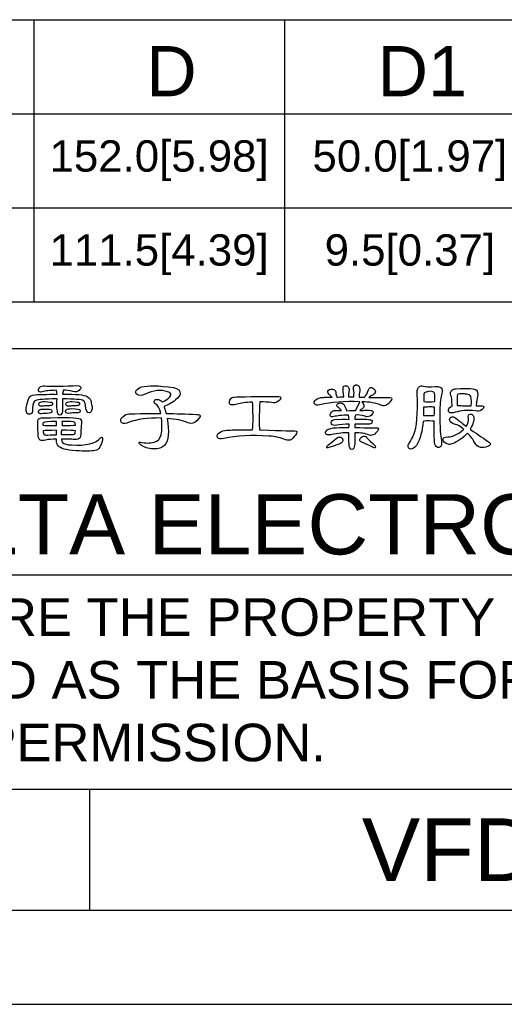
# Model space of a CAD drawing. Header units: millimetres. Extents: x 0 to 420, y 0 to 594.
# Tile 7 of 15: x 199 to 276, y 0 to 157. Entities that reach past the tile are written whole.
import ezdxf
from ezdxf.enums import TextEntityAlignment as Align

# ---------------------------------------------------------------- set-up
doc = ezdxf.new("R2010")
doc.units = ezdxf.units.MM
for name, color, linetype in [('DELTA', 5, 'Continuous'), ('DF', 3, 'Continuous'), ('SPEC', 1, 'Continuous')]:
    doc.layers.add(name, color=color, linetype=linetype)
doc.styles.add('TEXTSTYLE_1', font='ARIAL.TTF')

msp = doc.modelspace()

# ---------------------------------------------------------------- linework, layer by layer
at = {"color": 7}
for p, q in [((18.98, 157.11), (401.02, 157.11)), ((201.02, 157.11), (201.02, 112.11)), ((241.02, 157.11), (241.02, 112.11)), ((18.98, 142.11), (401.02, 142.11)), ((18.98, 127.11), (401.02, 127.11)), ((18.98, 112.11), (401.02, 112.11)), ((0, 0), (420, 0))]:
    msp.add_line(p, q, dxfattribs=at)
at = {"layer": 'DELTA', "color": 7}
for points, knots in [([(204.74, 96.6), (204.68, 95.46), (204.73, 94.67), (204.89, 94.25), (204.89, 94.25), (204.94, 94.09), (205.04, 94.01), (205.19, 94.01), (205.19, 94.01), (205.3, 94.01), (205.39, 94.07), (205.48, 94.21), (205.48, 94.21), (205.59, 94.44), (205.65, 94.74), (205.64, 95.1), (205.64, 95.1), (205.63, 95.71), (205.62, 96.21), (205.61, 96.6), (205.61, 96.6), (207.55, 96.6), (208.67, 96.51), (208.96, 96.32), (208.96, 96.32), (209.1, 96.24), (209.2, 96), (209.26, 95.59), (209.26, 95.59), (209.37, 94.74), (209.58, 94.34), (209.89, 94.38), (209.89, 94.38), (209.98, 94.38), (210.08, 94.46), (210.18, 94.59), (210.18, 94.59), (210.29, 94.74), (210.35, 94.93), (210.36, 95.17), (210.36, 95.17), (210.35, 95.29), (210.32, 95.39), (210.29, 95.48), (210.29, 95.48), (210.23, 95.6), (210.2, 95.75), (210.19, 95.93), (210.19, 95.93), (210.22, 96.4), (210, 96.76), (209.54, 97), (209.54, 97), (209.07, 97.26), (207.77, 97.37), (205.63, 97.34), (205.63, 97.34), (205.64, 97.57), (205.68, 97.78), (205.76, 97.97), (205.76, 97.97), (206.23, 98.03), (206.73, 97.96), (207.27, 97.78), (207.27, 97.78), (207.69, 97.66), (208.02, 97.72), (208.28, 97.96), (208.28, 97.96), (208.45, 98.13), (208.53, 98.3), (208.53, 98.45), (208.53, 98.45), (208.5, 98.67), (208.1, 98.76), (207.34, 98.71), (207.34, 98.71), (205, 98.62), (203.5, 98.61), (202.82, 98.68), (202.82, 98.68), (202.44, 98.74), (202.15, 98.65), (201.96, 98.41), (201.96, 98.41), (201.82, 98.24), (201.76, 98.07), (201.78, 97.92), (201.78, 97.92), (201.82, 97.72), (202.01, 97.65), (202.36, 97.73), (202.36, 97.73), (202.86, 97.89), (203.61, 97.97), (204.61, 97.97), (204.61, 97.97), (204.68, 97.83), (204.72, 97.61), (204.75, 97.33), (204.75, 97.33), (203.6, 97.34), (202.59, 97.33), (201.7, 97.3), (201.7, 97.3), (201.02, 97.27), (200.57, 97.15), (200.36, 96.95), (200.36, 96.95), (200.22, 96.78), (200.05, 96.2), (199.84, 95.18), (199.84, 95.18), (199.81, 94.79), (199.84, 94.53), (199.91, 94.39), (199.91, 94.39), (200, 94.25), (200.12, 94.17), (200.27, 94.14), (200.27, 94.14), (200.41, 94.14), (200.54, 94.18), (200.66, 94.28), (200.66, 94.28), (200.8, 94.42), (200.86, 94.69), (200.85, 95.1), (200.85, 95.1), (200.85, 95.84), (201.02, 96.25), (201.35, 96.35), (201.35, 96.35), (201.7, 96.49), (202.79, 96.58), (204.61, 96.6), (204.61, 96.6), (204.65, 96.61), (204.69, 96.61), (204.74, 96.6)], [0, 0, 0, 0, 0.028571, 0.028571, 0.028571, 0.028571, 0.057143, 0.057143, 0.057143, 0.057143, 0.085714, 0.085714, 0.085714, 0.085714, 0.114286, 0.114286, 0.114286, 0.114286, 0.142857, 0.142857, 0.142857, 0.142857, 0.171429, 0.171429, 0.171429, 0.171429, 0.2, 0.2, 0.2, 0.2, 0.228571, 0.228571, 0.228571, 0.228571, 0.257143, 0.257143, 0.257143, 0.257143, 0.285714, 0.285714, 0.285714, 0.285714, 0.314286, 0.314286, 0.314286, 0.314286, 0.342857, 0.342857, 0.342857, 0.342857, 0.371429, 0.371429, 0.371429, 0.371429, 0.4, 0.4, 0.4, 0.4, 0.428571, 0.428571, 0.428571, 0.428571, 0.457143, 0.457143, 0.457143, 0.457143, 0.485714, 0.485714, 0.485714, 0.485714, 0.514286, 0.514286, 0.514286, 0.514286, 0.542857, 0.542857, 0.542857, 0.542857, 0.571429, 0.571429, 0.571429, 0.571429, 0.6, 0.6, 0.6, 0.6, 0.628571, 0.628571, 0.628571, 0.628571, 0.657143, 0.657143, 0.657143, 0.657143, 0.685714, 0.685714, 0.685714, 0.685714, 0.714286, 0.714286, 0.714286, 0.714286, 0.742857, 0.742857, 0.742857, 0.742857, 0.771429, 0.771429, 0.771429, 0.771429, 0.8, 0.8, 0.8, 0.8, 0.828571, 0.828571, 0.828571, 0.828571, 0.857143, 0.857143, 0.857143, 0.857143, 0.885714, 0.885714, 0.885714, 0.885714, 0.914286, 0.914286, 0.914286, 0.914286, 0.942857, 0.942857, 0.942857, 0.942857, 0.971429, 0.971429, 0.971429, 0.971429, 1, 1, 1, 1]), ([(222.29, 93.47), (223.69, 93.38), (224.79, 93.16), (225.58, 92.8), (225.58, 92.8), (226.18, 92.59), (226.69, 92.7), (227.11, 93.13), (227.11, 93.13), (227.45, 93.54), (227.6, 93.8), (227.58, 93.9), (227.58, 93.9), (227.54, 94.02), (227.35, 94.09), (227, 94.12), (227, 94.12), (225.31, 94.2), (223.68, 94.25), (222.14, 94.27), (222.14, 94.27), (222.1, 94.44), (222.05, 94.6), (222, 94.76), (222, 94.76), (221.92, 95.03), (221.86, 95.24), (221.82, 95.39), (221.82, 95.39), (222.45, 95.61), (223.06, 95.95), (223.65, 96.43), (223.65, 96.43), (224.13, 96.82), (224.37, 97.15), (224.39, 97.41), (224.39, 97.41), (224.42, 97.91), (224.06, 98.24), (223.33, 98.4), (223.33, 98.4), (220.94, 98.75), (219.24, 98.79), (218.24, 98.51), (218.24, 98.51), (217.85, 98.4), (217.56, 98.2), (217.39, 97.92), (217.39, 97.92), (217.25, 97.67), (217.29, 97.46), (217.51, 97.29), (217.51, 97.29), (217.8, 97.09), (218.22, 97.11), (218.79, 97.36), (218.79, 97.36), (220.15, 97.99), (221.35, 98.11), (222.38, 97.73), (222.38, 97.73), (222.66, 97.67), (222.82, 97.55), (222.87, 97.37), (222.87, 97.37), (222.91, 97.2), (222.82, 97.01), (222.61, 96.8), (222.61, 96.8), (222.36, 96.57), (222.03, 96.35), (221.62, 96.14), (221.62, 96.14), (221.59, 96.14), (221.57, 96.13), (221.55, 96.11), (221.55, 96.11), (221.43, 96.23), (221.28, 96.34), (221.11, 96.43), (221.11, 96.43), (220.89, 96.54), (220.68, 96.56), (220.47, 96.48), (220.47, 96.48), (220.32, 96.43), (220.24, 96.33), (220.22, 96.18), (220.22, 96.18), (220.21, 96.03), (220.29, 95.91), (220.47, 95.8), (220.47, 95.8), (220.8, 95.63), (221.07, 95.12), (221.29, 94.27), (221.29, 94.27), (220.59, 94.32), (218.91, 94.3), (216.21, 94.21), (216.21, 94.21), (215.85, 94.18), (215.54, 94.05), (215.3, 93.82), (215.3, 93.82), (215.02, 93.57), (214.89, 93.33), (214.9, 93.09), (214.9, 93.09), (214.91, 92.92), (215, 92.79), (215.16, 92.71), (215.16, 92.71), (215.33, 92.62), (215.7, 92.67), (216.27, 92.87), (216.27, 92.87), (217.5, 93.34), (219.19, 93.57), (221.34, 93.56), (221.34, 93.56), (221.35, 93.56), (221.37, 93.55), (221.4, 93.54), (221.4, 93.54), (221.51, 92.53), (221.5, 91.64), (221.37, 90.88), (221.37, 90.88), (221.22, 90.29), (220.85, 89.9), (220.24, 89.68), (220.24, 89.68), (219.52, 89.52), (218.8, 89.52), (218.07, 89.68), (218.07, 89.68), (217.93, 89.72), (217.85, 89.7), (217.83, 89.63), (217.83, 89.63), (217.82, 89.52), (217.91, 89.4), (218.09, 89.28), (218.09, 89.28), (218.62, 88.86), (219.27, 88.63), (220.06, 88.61), (220.06, 88.61), (220.91, 88.62), (221.53, 88.8), (221.9, 89.17), (221.9, 89.17), (222.56, 89.94), (222.69, 91.38), (222.29, 93.47)], [0, 0, 0, 0, 0.025641, 0.025641, 0.025641, 0.025641, 0.051282, 0.051282, 0.051282, 0.051282, 0.076923, 0.076923, 0.076923, 0.076923, 0.102564, 0.102564, 0.102564, 0.102564, 0.128205, 0.128205, 0.128205, 0.128205, 0.153846, 0.153846, 0.153846, 0.153846, 0.179487, 0.179487, 0.179487, 0.179487, 0.205128, 0.205128, 0.205128, 0.205128, 0.230769, 0.230769, 0.230769, 0.230769, 0.25641, 0.25641, 0.25641, 0.25641, 0.282051, 0.282051, 0.282051, 0.282051, 0.307692, 0.307692, 0.307692, 0.307692, 0.333333, 0.333333, 0.333333, 0.333333, 0.358974, 0.358974, 0.358974, 0.358974, 0.384615, 0.384615, 0.384615, 0.384615, 0.410256, 0.410256, 0.410256, 0.410256, 0.435897, 0.435897, 0.435897, 0.435897, 0.461538, 0.461538, 0.461538, 0.461538, 0.487179, 0.487179, 0.487179, 0.487179, 0.512821, 0.512821, 0.512821, 0.512821, 0.538462, 0.538462, 0.538462, 0.538462, 0.564103, 0.564103, 0.564103, 0.564103, 0.589744, 0.589744, 0.589744, 0.589744, 0.615385, 0.615385, 0.615385, 0.615385, 0.641026, 0.641026, 0.641026, 0.641026, 0.666667, 0.666667, 0.666667, 0.666667, 0.692308, 0.692308, 0.692308, 0.692308, 0.717949, 0.717949, 0.717949, 0.717949, 0.74359, 0.74359, 0.74359, 0.74359, 0.769231, 0.769231, 0.769231, 0.769231, 0.794872, 0.794872, 0.794872, 0.794872, 0.820513, 0.820513, 0.820513, 0.820513, 0.846154, 0.846154, 0.846154, 0.846154, 0.871795, 0.871795, 0.871795, 0.871795, 0.897436, 0.897436, 0.897436, 0.897436, 0.923077, 0.923077, 0.923077, 0.923077, 0.948718, 0.948718, 0.948718, 0.948718, 0.974359, 0.974359, 0.974359, 0.974359, 1, 1, 1, 1]), ([(251.28, 91.18), (251.23, 90.03), (251.29, 89.23), (251.46, 88.78), (251.46, 88.78), (251.53, 88.62), (251.63, 88.54), (251.78, 88.54), (251.78, 88.54), (251.9, 88.54), (252, 88.61), (252.08, 88.76), (252.08, 88.76), (252.2, 88.98), (252.25, 89.29), (252.25, 89.67), (252.25, 89.67), (252.25, 90.25), (252.23, 90.76), (252.22, 91.2), (252.22, 91.2), (253.13, 91.2), (253.91, 91.08), (254.57, 90.84), (254.57, 90.84), (254.81, 90.73), (255.09, 90.77), (255.41, 90.97), (255.41, 90.97), (255.61, 91.16), (255.79, 91.39), (255.97, 91.65), (255.97, 91.65), (256.09, 91.88), (256.02, 91.99), (255.76, 91.98), (255.76, 91.98), (255.67, 91.98), (254.49, 92), (252.22, 92.02), (252.22, 92.02), (252.22, 92.22), (252.22, 92.41), (252.22, 92.59), (252.22, 92.59), (252.87, 92.6), (253.59, 92.59), (254.36, 92.57), (254.36, 92.57), (254.7, 92.57), (254.9, 92.65), (254.96, 92.8), (254.96, 92.8), (255.02, 92.97), (254.99, 93.1), (254.89, 93.2), (254.89, 93.2), (254.75, 93.34), (253.86, 93.39), (252.23, 93.35), (252.23, 93.35), (252.23, 93.6), (252.27, 93.82), (252.35, 94.02), (252.35, 94.02), (252.76, 94.07), (253.26, 94.01), (253.86, 93.83), (253.86, 93.83), (254.28, 93.69), (254.63, 93.75), (254.91, 94.01), (254.91, 94.01), (255.1, 94.2), (255.19, 94.37), (255.17, 94.53), (255.17, 94.53), (255.14, 94.74), (254.73, 94.83), (253.92, 94.79), (253.92, 94.79), (253.75, 94.78), (253.45, 94.76), (253.02, 94.74), (253.02, 94.74), (253.13, 94.85), (253.29, 94.95), (253.49, 95.05), (253.49, 95.05), (253.74, 95.24), (253.77, 95.51), (253.58, 95.85), (253.58, 95.85), (253.5, 95.99), (253.42, 96.09), (253.35, 96.14), (253.35, 96.14), (254.55, 96.14), (255.62, 95.94), (256.56, 95.55), (256.56, 95.55), (257.08, 95.36), (257.59, 95.66), (258.07, 96.45), (258.07, 96.45), (258.2, 96.68), (258.13, 96.8), (257.85, 96.8), (257.85, 96.8), (257.82, 96.8), (256.7, 96.81), (254.48, 96.85), (254.48, 96.85), (254.62, 96.99), (254.84, 97.11), (255.13, 97.22), (255.13, 97.22), (255.38, 97.36), (255.52, 97.53), (255.52, 97.74), (255.52, 97.74), (255.52, 97.94), (255.39, 98.14), (255.13, 98.33), (255.13, 98.33), (254.85, 98.5), (254.65, 98.47), (254.51, 98.24), (254.51, 98.24), (254.48, 98.14), (254.35, 97.85), (254.14, 97.38), (254.14, 97.38), (253.98, 97.17), (253.86, 96.99), (253.79, 96.87), (253.79, 96.87), (253.5, 96.87), (253.21, 96.88), (252.91, 96.89), (252.91, 96.89), (252.92, 96.98), (252.92, 97.09), (252.92, 97.22), (252.92, 97.22), (252.93, 97.3), (252.95, 97.43), (252.98, 97.6), (252.98, 97.6), (253.07, 98.01), (253.05, 98.34), (252.91, 98.59), (252.91, 98.59), (252.77, 98.79), (252.57, 98.87), (252.33, 98.82), (252.33, 98.82), (252.1, 98.77), (251.99, 98.56), (252.01, 98.22), (252.01, 98.22), (252.04, 98.03), (252.08, 97.8), (252.12, 97.55), (252.12, 97.55), (252.09, 97.3), (252.08, 97.09), (252.09, 96.91), (252.09, 96.91), (251.81, 96.91), (251.53, 96.91), (251.24, 96.91), (251.24, 96.91), (251.24, 97.29), (251.27, 97.55), (251.31, 97.7), (251.31, 97.7), (251.38, 98.01), (251.34, 98.28), (251.19, 98.51), (251.19, 98.51), (251.05, 98.68), (250.87, 98.74), (250.64, 98.7), (250.64, 98.7), (250.42, 98.64), (250.33, 98.45), (250.36, 98.14), (250.36, 98.14), (250.36, 98.08), (250.39, 97.67), (250.47, 96.91), (250.47, 96.91), (250.1, 96.91), (249.73, 96.91), (249.36, 96.89), (249.36, 96.89), (249.27, 97.14), (249.23, 97.36), (249.22, 97.56), (249.22, 97.56), (249.23, 97.67), (249.2, 97.79), (249.13, 97.92), (249.13, 97.92), (249.03, 98.04), (248.88, 98.12), (248.67, 98.16), (248.67, 98.16), (248.5, 98.19), (248.35, 98.18), (248.22, 98.12), (248.22, 98.12), (248.06, 98.04), (247.97, 97.94), (247.95, 97.82), (247.95, 97.82), (247.92, 97.62), (248.03, 97.42), (248.26, 97.21), (248.26, 97.21), (248.38, 97.09), (248.5, 96.98), (248.61, 96.88), (248.61, 96.88), (248.38, 96.89), (248.15, 96.88), (247.92, 96.87), (247.92, 96.87), (247.5, 96.86), (247.23, 96.85), (247.1, 96.85), (247.1, 96.85), (246.68, 96.81), (246.32, 96.69), (246.02, 96.47), (246.02, 96.47), (245.77, 96.24), (245.7, 96.02), (245.82, 95.8), (245.82, 95.8), (245.93, 95.61), (246.22, 95.56), (246.68, 95.66), (246.68, 95.66), (248.52, 96.07), (250.63, 96.24), (253.02, 96.15), (253.02, 96.15), (253.02, 96.15), (252.41, 94.83), (252.41, 94.83), (252.41, 94.83), (252.37, 94.8), (252.34, 94.77), (252.33, 94.73), (252.33, 94.73), (252.07, 94.76), (251.59, 94.75), (250.9, 94.72), (250.9, 94.72), (250.85, 94.96), (250.75, 95.22), (250.61, 95.48), (250.61, 95.48), (250.59, 95.54), (250.57, 95.59), (250.55, 95.65), (250.55, 95.65), (250.43, 95.85), (250.2, 95.95), (249.88, 95.95), (249.88, 95.95), (249.65, 95.95), (249.49, 95.87), (249.41, 95.72), (249.41, 95.72), (249.35, 95.58), (249.38, 95.43), (249.52, 95.28), (249.52, 95.28), (249.74, 95.14), (249.94, 94.95), (250.11, 94.72), (250.11, 94.72), (249.81, 94.73), (249.57, 94.74), (249.4, 94.76), (249.4, 94.76), (249.01, 94.81), (248.71, 94.72), (248.5, 94.47), (248.5, 94.47), (248.35, 94.3), (248.29, 94.13), (248.32, 93.96), (248.32, 93.96), (248.35, 93.75), (248.55, 93.68), (248.91, 93.77), (248.91, 93.77), (249.4, 93.92), (250.17, 94), (251.22, 94.01), (251.22, 94.01), (251.27, 93.84), (251.31, 93.62), (251.33, 93.34), (251.33, 93.34), (250.78, 93.35), (250.23, 93.35), (249.69, 93.34), (249.69, 93.34), (249.16, 93.37), (248.81, 93.3), (248.63, 93.13), (248.63, 93.13), (248.46, 92.99), (248.42, 92.82), (248.51, 92.63), (248.51, 92.63), (248.63, 92.4), (248.92, 92.33), (249.38, 92.42), (249.38, 92.42), (249.93, 92.51), (250.58, 92.56), (251.33, 92.57), (251.33, 92.57), (251.32, 92.4), (251.31, 92.21), (251.31, 92.02), (251.31, 92.02), (250.68, 92.03), (250, 92.02), (249.3, 92), (249.3, 92), (248.59, 91.97), (248.09, 91.85), (247.81, 91.64), (247.81, 91.64), (247.57, 91.42), (247.5, 91.22), (247.62, 91.03), (247.62, 91.03), (247.74, 90.85), (248, 90.81), (248.41, 90.89), (248.41, 90.89), (249.57, 91.14), (250.53, 91.23), (251.28, 91.18)], [0, 0, 0, 0, 0.011364, 0.011364, 0.011364, 0.011364, 0.022727, 0.022727, 0.022727, 0.022727, 0.034091, 0.034091, 0.034091, 0.034091, 0.045455, 0.045455, 0.045455, 0.045455, 0.056818, 0.056818, 0.056818, 0.056818, 0.068182, 0.068182, 0.068182, 0.068182, 0.079545, 0.079545, 0.079545, 0.079545, 0.090909, 0.090909, 0.090909, 0.090909, 0.102273, 0.102273, 0.102273, 0.102273, 0.113636, 0.113636, 0.113636, 0.113636, 0.125, 0.125, 0.125, 0.125, 0.136364, 0.136364, 0.136364, 0.136364, 0.147727, 0.147727, 0.147727, 0.147727, 0.159091, 0.159091, 0.159091, 0.159091, 0.170455, 0.170455, 0.170455, 0.170455, 0.181818, 0.181818, 0.181818, 0.181818, 0.193182, 0.193182, 0.193182, 0.193182, 0.204545, 0.204545, 0.204545, 0.204545, 0.215909, 0.215909, 0.215909, 0.215909, 0.227273, 0.227273, 0.227273, 0.227273, 0.238636, 0.238636, 0.238636, 0.238636, 0.25, 0.25, 0.25, 0.25, 0.261364, 0.261364, 0.261364, 0.261364, 0.272727, 0.272727, 0.272727, 0.272727, 0.284091, 0.284091, 0.284091, 0.284091, 0.295455, 0.295455, 0.295455, 0.295455, 0.306818, 0.306818, 0.306818, 0.306818, 0.318182, 0.318182, 0.318182, 0.318182, 0.329545, 0.329545, 0.329545, 0.329545, 0.340909, 0.340909, 0.340909, 0.340909, 0.352273, 0.352273, 0.352273, 0.352273, 0.363636, 0.363636, 0.363636, 0.363636, 0.375, 0.375, 0.375, 0.375, 0.386364, 0.386364, 0.386364, 0.386364, 0.397727, 0.397727, 0.397727, 0.397727, 0.409091, 0.409091, 0.409091, 0.409091, 0.420455, 0.420455, 0.420455, 0.420455, 0.431818, 0.431818, 0.431818, 0.431818, 0.443182, 0.443182, 0.443182, 0.443182, 0.454545, 0.454545, 0.454545, 0.454545, 0.465909, 0.465909, 0.465909, 0.465909, 0.477273, 0.477273, 0.477273, 0.477273, 0.488636, 0.488636, 0.488636, 0.488636, 0.5, 0.5, 0.5, 0.5, 0.511364, 0.511364, 0.511364, 0.511364, 0.522727, 0.522727, 0.522727, 0.522727, 0.534091, 0.534091, 0.534091, 0.534091, 0.545455, 0.545455, 0.545455, 0.545455, 0.556818, 0.556818, 0.556818, 0.556818, 0.568182, 0.568182, 0.568182, 0.568182, 0.579545, 0.579545, 0.579545, 0.579545, 0.590909, 0.590909, 0.590909, 0.590909, 0.602273, 0.602273, 0.602273, 0.602273, 0.613636, 0.613636, 0.613636, 0.613636, 0.625, 0.625, 0.625, 0.625, 0.636364, 0.636364, 0.636364, 0.636364, 0.647727, 0.647727, 0.647727, 0.647727, 0.659091, 0.659091, 0.659091, 0.659091, 0.670455, 0.670455, 0.670455, 0.670455, 0.681818, 0.681818, 0.681818, 0.681818, 0.693182, 0.693182, 0.693182, 0.693182, 0.704545, 0.704545, 0.704545, 0.704545, 0.715909, 0.715909, 0.715909, 0.715909, 0.727273, 0.727273, 0.727273, 0.727273, 0.738636, 0.738636, 0.738636, 0.738636, 0.75, 0.75, 0.75, 0.75, 0.761364, 0.761364, 0.761364, 0.761364, 0.772727, 0.772727, 0.772727, 0.772727, 0.784091, 0.784091, 0.784091, 0.784091, 0.795455, 0.795455, 0.795455, 0.795455, 0.806818, 0.806818, 0.806818, 0.806818, 0.818182, 0.818182, 0.818182, 0.818182, 0.829545, 0.829545, 0.829545, 0.829545, 0.840909, 0.840909, 0.840909, 0.840909, 0.852273, 0.852273, 0.852273, 0.852273, 0.863636, 0.863636, 0.863636, 0.863636, 0.875, 0.875, 0.875, 0.875, 0.886364, 0.886364, 0.886364, 0.886364, 0.897727, 0.897727, 0.897727, 0.897727, 0.909091, 0.909091, 0.909091, 0.909091, 0.920455, 0.920455, 0.920455, 0.920455, 0.931818, 0.931818, 0.931818, 0.931818, 0.943182, 0.943182, 0.943182, 0.943182, 0.954545, 0.954545, 0.954545, 0.954545, 0.965909, 0.965909, 0.965909, 0.965909, 0.977273, 0.977273, 0.977273, 0.977273, 0.988636, 0.988636, 0.988636, 0.988636, 1, 1, 1, 1]), ([(263.13, 93.02), (263.32, 93.11), (263.83, 93.13), (264.63, 93.06), (264.63, 93.06), (264.72, 93.06), (264.81, 93.05), (264.91, 93.04), (264.91, 93.04), (264.9, 91.55), (264.91, 90.53), (264.94, 89.97), (264.94, 89.97), (264.96, 89.5), (265.06, 89.18), (265.22, 89), (265.22, 89), (265.4, 88.86), (265.59, 88.82), (265.8, 88.91), (265.8, 88.91), (266.05, 89.02), (266.14, 89.34), (266.07, 89.85), (266.07, 89.85), (265.85, 91.25), (265.76, 92.9), (265.8, 94.8), (265.8, 94.8), (265.82, 96), (265.93, 96.9), (266.13, 97.49), (266.13, 97.49), (266.25, 97.89), (266.21, 98.18), (266.02, 98.37), (266.02, 98.37), (265.82, 98.56), (265.31, 98.62), (264.49, 98.53), (264.49, 98.53), (263.96, 98.53), (263.62, 98.55), (263.49, 98.59), (263.49, 98.59), (263.09, 98.68), (262.82, 98.7), (262.67, 98.64), (262.67, 98.64), (262.55, 98.58), (262.43, 98.46), (262.32, 98.29), (262.32, 98.29), (262.21, 98.09), (262.18, 97.82), (262.2, 97.49), (262.2, 97.49), (262.32, 94.23), (262.14, 92.04), (261.67, 90.93), (261.67, 90.93), (261.52, 90.63), (261.34, 90.28), (261.13, 89.88), (261.13, 89.88), (260.84, 89.49), (260.7, 89.19), (260.73, 88.99), (260.73, 88.99), (260.79, 88.73), (260.94, 88.6), (261.19, 88.58), (261.19, 88.58), (261.44, 88.59), (261.74, 88.79), (262.08, 89.18), (262.08, 89.18), (262.68, 90.22), (263.03, 91.5), (263.13, 93.02)], [0, 0, 0, 0, 0.05, 0.05, 0.05, 0.05, 0.1, 0.1, 0.1, 0.1, 0.15, 0.15, 0.15, 0.15, 0.2, 0.2, 0.2, 0.2, 0.25, 0.25, 0.25, 0.25, 0.3, 0.3, 0.3, 0.3, 0.35, 0.35, 0.35, 0.35, 0.4, 0.4, 0.4, 0.4, 0.45, 0.45, 0.45, 0.45, 0.5, 0.5, 0.5, 0.5, 0.55, 0.55, 0.55, 0.55, 0.6, 0.6, 0.6, 0.6, 0.65, 0.65, 0.65, 0.65, 0.7, 0.7, 0.7, 0.7, 0.75, 0.75, 0.75, 0.75, 0.8, 0.8, 0.8, 0.8, 0.85, 0.85, 0.85, 0.85, 0.9, 0.9, 0.9, 0.9, 0.95, 0.95, 0.95, 0.95, 1, 1, 1, 1]), ([(264.92, 96.2), (264.27, 96.11), (263.7, 96.11), (263.23, 96.2), (263.23, 96.2), (263.23, 96.96), (263.25, 97.4), (263.3, 97.51), (263.3, 97.51), (263.32, 97.59), (263.63, 97.7), (264.21, 97.85), (264.21, 97.85), (264.62, 97.77), (264.86, 97.69), (264.92, 97.63), (264.92, 97.63), (264.99, 97.57), (265.01, 97.09), (264.98, 96.2), (264.98, 96.2), (264.97, 96.2), (264.95, 96.2), (264.92, 96.2)], [0, 0, 0, 0, 0.166667, 0.166667, 0.166667, 0.166667, 0.333333, 0.333333, 0.333333, 0.333333, 0.5, 0.5, 0.5, 0.5, 0.666667, 0.666667, 0.666667, 0.666667, 0.833333, 0.833333, 0.833333, 0.833333, 1, 1, 1, 1]), ([(267.79, 95.44), (267.55, 95.35), (267.37, 95.22), (267.26, 95.03), (267.26, 95.03), (267.15, 94.83), (267.16, 94.64), (267.27, 94.47), (267.27, 94.47), (267.39, 94.33), (267.73, 94.33), (268.29, 94.47), (268.29, 94.47), (269.09, 94.74), (270.17, 94.82), (271.54, 94.69), (271.54, 94.69), (271.88, 94.63), (272.14, 94.65), (272.33, 94.76), (272.33, 94.76), (272.64, 94.96), (272.81, 95.14), (272.84, 95.31), (272.84, 95.31), (272.88, 95.45), (272.7, 95.52), (272.31, 95.52), (272.31, 95.52), (272.08, 95.52), (271.85, 95.52), (271.61, 95.52), (271.61, 95.52), (271.67, 96.22), (271.74, 96.7), (271.82, 96.99), (271.82, 96.99), (271.88, 97.46), (271.82, 97.79), (271.65, 97.99), (271.65, 97.99), (271.4, 98.26), (270.33, 98.33), (268.42, 98.21), (268.42, 98.21), (268.14, 98.2), (267.91, 98.13), (267.74, 98.01), (267.74, 98.01), (267.59, 97.88), (267.52, 97.7), (267.51, 97.49), (267.51, 97.49), (267.51, 97.4), (267.53, 97.28), (267.58, 97.14), (267.58, 97.14), (267.66, 96.94), (267.73, 96.42), (267.78, 95.59), (267.78, 95.59), (267.78, 95.56), (267.79, 95.51), (267.79, 95.44)], [0, 0, 0, 0, 0.0625, 0.0625, 0.0625, 0.0625, 0.125, 0.125, 0.125, 0.125, 0.1875, 0.1875, 0.1875, 0.1875, 0.25, 0.25, 0.25, 0.25, 0.3125, 0.3125, 0.3125, 0.3125, 0.375, 0.375, 0.375, 0.375, 0.4375, 0.4375, 0.4375, 0.4375, 0.5, 0.5, 0.5, 0.5, 0.5625, 0.5625, 0.5625, 0.5625, 0.625, 0.625, 0.625, 0.625, 0.6875, 0.6875, 0.6875, 0.6875, 0.75, 0.75, 0.75, 0.75, 0.8125, 0.8125, 0.8125, 0.8125, 0.875, 0.875, 0.875, 0.875, 0.9375, 0.9375, 0.9375, 0.9375, 1, 1, 1, 1]), ([(269.38, 95.52), (269.21, 95.52), (269.07, 95.53), (268.97, 95.54), (268.97, 95.54), (268.83, 95.55), (268.7, 95.55), (268.56, 95.55), (268.56, 95.55), (268.52, 96.55), (268.55, 97.13), (268.64, 97.3), (268.64, 97.3), (268.72, 97.38), (269.09, 97.42), (269.72, 97.4), (269.72, 97.4), (269.98, 97.37), (270.23, 97.33), (270.49, 97.26), (270.49, 97.26), (270.55, 97.23), (270.6, 97.2), (270.63, 97.17), (270.63, 97.17), (270.83, 97.02), (270.89, 96.47), (270.82, 95.52), (270.82, 95.52), (270.32, 95.52), (269.85, 95.52), (269.38, 95.52)], [0, 0, 0, 0, 0.125, 0.125, 0.125, 0.125, 0.25, 0.25, 0.25, 0.25, 0.375, 0.375, 0.375, 0.375, 0.5, 0.5, 0.5, 0.5, 0.625, 0.625, 0.625, 0.625, 0.75, 0.75, 0.75, 0.75, 0.875, 0.875, 0.875, 0.875, 1, 1, 1, 1]), ([(202.81, 96.2), (202.39, 96.2), (202.11, 96.15), (201.96, 96.03), (201.96, 96.03), (201.83, 95.91), (201.79, 95.78), (201.87, 95.62), (201.87, 95.62), (201.96, 95.45), (202.19, 95.39), (202.56, 95.46), (202.56, 95.46), (202.74, 95.49), (203.06, 95.52), (203.52, 95.52), (203.52, 95.52), (203.8, 95.52), (203.96, 95.59), (204, 95.72), (204, 95.72), (204.04, 95.83), (204.02, 95.94), (203.96, 96.03), (203.96, 96.03), (203.93, 96.06), (203.55, 96.11), (202.81, 96.2)], [0, 0, 0, 0, 0.142857, 0.142857, 0.142857, 0.142857, 0.285714, 0.285714, 0.285714, 0.285714, 0.428571, 0.428571, 0.428571, 0.428571, 0.571429, 0.571429, 0.571429, 0.571429, 0.714286, 0.714286, 0.714286, 0.714286, 0.857143, 0.857143, 0.857143, 0.857143, 1, 1, 1, 1]), ([(207.13, 96.2), (206.71, 96.2), (206.43, 96.15), (206.28, 96.03), (206.28, 96.03), (206.15, 95.91), (206.11, 95.78), (206.19, 95.62), (206.19, 95.62), (206.28, 95.45), (206.51, 95.39), (206.88, 95.46), (206.88, 95.46), (207.06, 95.49), (207.38, 95.52), (207.84, 95.52), (207.84, 95.52), (208.12, 95.52), (208.28, 95.59), (208.32, 95.72), (208.32, 95.72), (208.36, 95.83), (208.34, 95.94), (208.28, 96.03), (208.28, 96.03), (208.25, 96.06), (207.87, 96.11), (207.13, 96.2)], [0, 0, 0, 0, 0.142857, 0.142857, 0.142857, 0.142857, 0.285714, 0.285714, 0.285714, 0.285714, 0.428571, 0.428571, 0.428571, 0.428571, 0.571429, 0.571429, 0.571429, 0.571429, 0.714286, 0.714286, 0.714286, 0.714286, 0.857143, 0.857143, 0.857143, 0.857143, 1, 1, 1, 1]), ([(235.88, 91.65), (234.86, 91.66), (233.79, 91.66), (232.66, 91.64), (232.66, 91.64), (232.25, 91.63), (231.98, 91.63), (231.85, 91.63), (231.85, 91.63), (231.38, 91.59), (230.96, 91.45), (230.59, 91.2), (230.59, 91.2), (230.29, 90.95), (230.21, 90.69), (230.36, 90.44), (230.36, 90.44), (230.51, 90.21), (230.83, 90.15), (231.34, 90.26), (231.34, 90.26), (233.39, 90.73), (235.8, 90.86), (238.56, 90.67), (238.56, 90.67), (239.6, 90.59), (240.48, 90.39), (241.2, 90.08), (241.2, 90.08), (241.56, 89.94), (241.87, 89.96), (242.13, 90.15), (242.13, 90.15), (242.43, 90.41), (242.7, 90.72), (242.94, 91.09), (242.94, 91.09), (243.1, 91.37), (243.02, 91.5), (242.69, 91.49), (242.69, 91.49), (242.64, 91.49), (240.83, 91.54), (237.28, 91.65), (237.28, 91.65), (237.2, 91.66), (237.12, 91.66), (237.04, 91.65), (237.04, 91.65), (236.98, 92.39), (236.98, 93.57), (237.03, 95.18), (237.03, 95.18), (237.03, 95.59), (237.06, 95.9), (237.11, 96.11), (237.11, 96.11), (237.83, 96.12), (238.45, 96.09), (238.97, 96.02), (238.97, 96.02), (239.37, 95.95), (239.67, 95.99), (239.88, 96.11), (239.88, 96.11), (240.21, 96.34), (240.4, 96.55), (240.45, 96.73), (240.45, 96.73), (240.49, 96.89), (240.28, 96.98), (239.84, 96.98), (239.84, 96.98), (235.32, 96.98), (233, 96.94), (232.87, 96.88), (232.87, 96.88), (232.62, 96.79), (232.43, 96.63), (232.31, 96.41), (232.31, 96.41), (232.2, 96.19), (232.2, 95.97), (232.33, 95.77), (232.33, 95.77), (232.47, 95.6), (232.86, 95.6), (233.48, 95.77), (233.48, 95.77), (234.01, 95.94), (234.82, 96.05), (235.92, 96.09), (235.92, 96.09), (235.92, 96.09), (235.94, 96.06), (235.94, 96.06), (235.94, 96.06), (235.97, 95.78), (236, 95.05), (236.01, 93.87), (236.01, 93.87), (236.01, 92.72), (235.97, 92.01), (235.91, 91.72), (235.91, 91.72), (235.9, 91.72), (235.89, 91.69), (235.88, 91.65)], [0, 0, 0, 0, 0.037037, 0.037037, 0.037037, 0.037037, 0.074074, 0.074074, 0.074074, 0.074074, 0.111111, 0.111111, 0.111111, 0.111111, 0.148148, 0.148148, 0.148148, 0.148148, 0.185185, 0.185185, 0.185185, 0.185185, 0.222222, 0.222222, 0.222222, 0.222222, 0.259259, 0.259259, 0.259259, 0.259259, 0.296296, 0.296296, 0.296296, 0.296296, 0.333333, 0.333333, 0.333333, 0.333333, 0.37037, 0.37037, 0.37037, 0.37037, 0.407407, 0.407407, 0.407407, 0.407407, 0.444444, 0.444444, 0.444444, 0.444444, 0.481481, 0.481481, 0.481481, 0.481481, 0.518519, 0.518519, 0.518519, 0.518519, 0.555556, 0.555556, 0.555556, 0.555556, 0.592593, 0.592593, 0.592593, 0.592593, 0.62963, 0.62963, 0.62963, 0.62963, 0.666667, 0.666667, 0.666667, 0.666667, 0.703704, 0.703704, 0.703704, 0.703704, 0.740741, 0.740741, 0.740741, 0.740741, 0.777778, 0.777778, 0.777778, 0.777778, 0.814815, 0.814815, 0.814815, 0.814815, 0.851852, 0.851852, 0.851852, 0.851852, 0.888889, 0.888889, 0.888889, 0.888889, 0.925926, 0.925926, 0.925926, 0.925926, 0.962963, 0.962963, 0.962963, 0.962963, 1, 1, 1, 1]), ([(202.75, 94.99), (202.34, 95), (202.05, 94.95), (201.91, 94.83), (201.91, 94.83), (201.77, 94.71), (201.74, 94.57), (201.81, 94.42), (201.81, 94.42), (201.9, 94.24), (202.14, 94.19), (202.51, 94.25), (202.51, 94.25), (203.36, 94.25), (203.82, 94.34), (203.89, 94.51), (203.89, 94.51), (203.93, 94.63), (203.91, 94.74), (203.85, 94.83), (203.85, 94.83), (203.73, 94.94), (203.46, 94.98), (203.03, 94.96), (203.03, 94.96), (202.95, 94.97), (202.85, 94.98), (202.75, 94.99)], [0, 0, 0, 0, 0.142857, 0.142857, 0.142857, 0.142857, 0.285714, 0.285714, 0.285714, 0.285714, 0.428571, 0.428571, 0.428571, 0.428571, 0.571429, 0.571429, 0.571429, 0.571429, 0.714286, 0.714286, 0.714286, 0.714286, 0.857143, 0.857143, 0.857143, 0.857143, 1, 1, 1, 1]), ([(207.08, 95.05), (206.66, 95.05), (206.37, 95), (206.23, 94.88), (206.23, 94.88), (206.09, 94.76), (206.06, 94.63), (206.13, 94.47), (206.13, 94.47), (206.22, 94.3), (206.46, 94.24), (206.83, 94.31), (206.83, 94.31), (207.02, 94.35), (207.4, 94.37), (207.95, 94.38), (207.95, 94.38), (208.23, 94.38), (208.39, 94.44), (208.43, 94.57), (208.43, 94.57), (208.46, 94.69), (208.45, 94.79), (208.39, 94.88), (208.39, 94.88), (208.33, 94.94), (207.9, 94.99), (207.08, 95.05)], [0, 0, 0, 0, 0.142857, 0.142857, 0.142857, 0.142857, 0.285714, 0.285714, 0.285714, 0.285714, 0.428571, 0.428571, 0.428571, 0.428571, 0.571429, 0.571429, 0.571429, 0.571429, 0.714286, 0.714286, 0.714286, 0.714286, 0.857143, 0.857143, 0.857143, 0.857143, 1, 1, 1, 1]), ([(264.06, 93.93), (263.62, 93.93), (263.33, 93.93), (263.19, 93.95), (263.19, 93.95), (263.2, 94.36), (263.2, 94.8), (263.21, 95.28), (263.21, 95.28), (263.49, 95.28), (263.77, 95.29), (264.07, 95.31), (264.07, 95.31), (264.47, 95.32), (264.72, 95.31), (264.83, 95.28), (264.83, 95.28), (264.86, 95.28), (264.91, 95.28), (264.95, 95.28), (264.95, 95.28), (264.94, 94.81), (264.93, 94.37), (264.92, 93.95), (264.92, 93.95), (264.83, 93.94), (264.54, 93.93), (264.06, 93.93)], [0, 0, 0, 0, 0.142857, 0.142857, 0.142857, 0.142857, 0.285714, 0.285714, 0.285714, 0.285714, 0.428571, 0.428571, 0.428571, 0.428571, 0.571429, 0.571429, 0.571429, 0.571429, 0.714286, 0.714286, 0.714286, 0.714286, 0.857143, 0.857143, 0.857143, 0.857143, 1, 1, 1, 1]), ([(204.64, 90.18), (204.65, 89.63), (204.75, 89.27), (204.94, 89.1), (204.94, 89.1), (205.24, 88.69), (206.19, 88.43), (207.77, 88.33), (207.77, 88.33), (209.2, 88.25), (210.21, 88.25), (210.78, 88.35), (210.78, 88.35), (211.12, 88.38), (211.37, 88.56), (211.55, 88.89), (211.55, 88.89), (211.91, 89.56), (212.05, 90.05), (211.97, 90.37), (211.97, 90.37), (211.92, 90.54), (211.82, 90.54), (211.68, 90.37), (211.68, 90.37), (210.95, 89.49), (209.4, 89.11), (207.05, 89.25), (207.05, 89.25), (206.3, 89.29), (205.82, 89.43), (205.61, 89.67), (205.61, 89.67), (205.53, 89.82), (205.47, 89.99), (205.44, 90.18), (205.44, 90.18), (206.48, 90.19), (207.12, 90.17), (207.34, 90.12), (207.34, 90.12), (207.73, 90.06), (208.04, 90.12), (208.28, 90.3), (208.28, 90.3), (208.48, 90.45), (208.57, 90.76), (208.55, 91.24), (208.55, 91.24), (208.55, 91.75), (208.59, 92.22), (208.66, 92.67), (208.66, 92.67), (208.7, 93), (208.62, 93.26), (208.42, 93.42), (208.42, 93.42), (208.16, 93.62), (206.14, 93.67), (202.36, 93.58), (202.36, 93.58), (202.13, 93.58), (201.96, 93.53), (201.85, 93.43), (201.85, 93.43), (201.69, 93.29), (201.63, 92.97), (201.67, 92.49), (201.67, 92.49), (201.68, 91.94), (201.71, 91.38), (201.74, 90.81), (201.74, 90.81), (201.73, 90.42), (201.84, 90.17), (202.06, 90.03), (202.06, 90.03), (202.2, 89.94), (202.49, 89.94), (202.92, 90.03), (202.92, 90.03), (203.36, 90.14), (203.93, 90.19), (204.64, 90.18)], [0, 0, 0, 0, 0.047619, 0.047619, 0.047619, 0.047619, 0.095238, 0.095238, 0.095238, 0.095238, 0.142857, 0.142857, 0.142857, 0.142857, 0.190476, 0.190476, 0.190476, 0.190476, 0.238095, 0.238095, 0.238095, 0.238095, 0.285714, 0.285714, 0.285714, 0.285714, 0.333333, 0.333333, 0.333333, 0.333333, 0.380952, 0.380952, 0.380952, 0.380952, 0.428571, 0.428571, 0.428571, 0.428571, 0.47619, 0.47619, 0.47619, 0.47619, 0.52381, 0.52381, 0.52381, 0.52381, 0.571429, 0.571429, 0.571429, 0.571429, 0.619048, 0.619048, 0.619048, 0.619048, 0.666667, 0.666667, 0.666667, 0.666667, 0.714286, 0.714286, 0.714286, 0.714286, 0.761905, 0.761905, 0.761905, 0.761905, 0.809524, 0.809524, 0.809524, 0.809524, 0.857143, 0.857143, 0.857143, 0.857143, 0.904762, 0.904762, 0.904762, 0.904762, 0.952381, 0.952381, 0.952381, 0.952381, 1, 1, 1, 1]), ([(204.66, 92.34), (203.61, 92.33), (202.9, 92.36), (202.52, 92.42), (202.52, 92.42), (202.51, 92.43), (202.5, 92.43), (202.48, 92.42), (202.48, 92.42), (202.48, 92.64), (202.5, 92.76), (202.55, 92.79), (202.55, 92.79), (202.69, 92.91), (203.39, 92.98), (204.66, 93.01), (204.66, 93.01), (204.65, 92.81), (204.65, 92.59), (204.66, 92.34)], [0, 0, 0, 0, 0.2, 0.2, 0.2, 0.2, 0.4, 0.4, 0.4, 0.4, 0.6, 0.6, 0.6, 0.6, 0.8, 0.8, 0.8, 0.8, 1, 1, 1, 1]), ([(205.55, 92.48), (205.55, 92.7), (205.55, 92.89), (205.53, 93.02), (205.53, 93.02), (206.73, 93.03), (207.42, 92.98), (207.58, 92.86), (207.58, 92.86), (207.64, 92.82), (207.67, 92.67), (207.69, 92.39), (207.69, 92.39), (207.35, 92.39), (206.63, 92.37), (205.52, 92.34), (205.52, 92.34), (205.53, 92.38), (205.54, 92.42), (205.55, 92.48)], [0, 0, 0, 0, 0.2, 0.2, 0.2, 0.2, 0.4, 0.4, 0.4, 0.4, 0.6, 0.6, 0.6, 0.6, 0.8, 0.8, 0.8, 0.8, 1, 1, 1, 1]), ([(270.21, 91.15), (270.65, 90.73), (271, 90.28), (271.25, 89.81), (271.25, 89.81), (271.56, 89.23), (271.91, 88.91), (272.28, 88.85), (272.28, 88.85), (272.64, 88.81), (273.03, 88.87), (273.43, 89), (273.43, 89), (273.68, 89.12), (273.83, 89.24), (273.88, 89.37), (273.88, 89.37), (273.89, 89.45), (273.79, 89.57), (273.59, 89.73), (273.59, 89.73), (272.99, 90.15), (272.01, 90.83), (270.64, 91.76), (270.64, 91.76), (271.11, 92.6), (271.31, 93.25), (271.23, 93.72), (271.23, 93.72), (271.19, 93.89), (271.11, 94.02), (270.98, 94.1), (270.98, 94.1), (270.86, 94.18), (270.74, 94.21), (270.63, 94.17), (270.63, 94.17), (270.48, 94.14), (270.39, 94.07), (270.35, 93.98), (270.35, 93.98), (270.31, 93.86), (270.32, 93.71), (270.36, 93.51), (270.36, 93.51), (270.45, 93.12), (270.33, 92.69), (270.02, 92.21), (270.02, 92.21), (269.48, 92.63), (268.99, 93.01), (268.56, 93.37), (268.56, 93.37), (268.28, 93.61), (268.04, 93.74), (267.85, 93.75), (267.85, 93.75), (267.65, 93.76), (267.51, 93.7), (267.44, 93.57), (267.44, 93.57), (267.33, 93.4), (267.33, 93.22), (267.44, 93.04), (267.44, 93.04), (267.58, 92.79), (267.86, 92.63), (268.29, 92.54), (268.29, 92.54), (268.65, 92.48), (269.09, 92.2), (269.61, 91.71), (269.61, 91.71), (269.6, 91.71), (269.6, 91.71), (269.6, 91.7), (269.6, 91.7), (268.71, 90.95), (267.87, 90.56), (267.06, 90.55), (267.06, 90.55), (266.56, 90.54), (266.3, 90.39), (266.29, 90.1), (266.29, 90.1), (266.3, 89.92), (266.43, 89.75), (266.67, 89.58), (266.67, 89.58), (266.85, 89.46), (267.06, 89.38), (267.3, 89.34), (267.3, 89.34), (267.58, 89.29), (268.15, 89.55), (269.04, 90.11), (269.04, 90.11), (269.48, 90.41), (269.86, 90.75), (270.2, 91.14), (270.2, 91.14), (270.2, 91.14), (270.21, 91.15), (270.21, 91.15)], [0, 0, 0, 0, 0.038462, 0.038462, 0.038462, 0.038462, 0.076923, 0.076923, 0.076923, 0.076923, 0.115385, 0.115385, 0.115385, 0.115385, 0.153846, 0.153846, 0.153846, 0.153846, 0.192308, 0.192308, 0.192308, 0.192308, 0.230769, 0.230769, 0.230769, 0.230769, 0.269231, 0.269231, 0.269231, 0.269231, 0.307692, 0.307692, 0.307692, 0.307692, 0.346154, 0.346154, 0.346154, 0.346154, 0.384615, 0.384615, 0.384615, 0.384615, 0.423077, 0.423077, 0.423077, 0.423077, 0.461538, 0.461538, 0.461538, 0.461538, 0.5, 0.5, 0.5, 0.5, 0.538462, 0.538462, 0.538462, 0.538462, 0.576923, 0.576923, 0.576923, 0.576923, 0.615385, 0.615385, 0.615385, 0.615385, 0.653846, 0.653846, 0.653846, 0.653846, 0.692308, 0.692308, 0.692308, 0.692308, 0.730769, 0.730769, 0.730769, 0.730769, 0.769231, 0.769231, 0.769231, 0.769231, 0.807692, 0.807692, 0.807692, 0.807692, 0.846154, 0.846154, 0.846154, 0.846154, 0.884615, 0.884615, 0.884615, 0.884615, 0.923077, 0.923077, 0.923077, 0.923077, 0.961538, 0.961538, 0.961538, 0.961538, 1, 1, 1, 1]), ([(204.67, 91.52), (204.66, 91.29), (204.65, 91.08), (204.64, 90.88), (204.64, 90.88), (204.23, 90.88), (203.79, 90.86), (203.3, 90.84), (203.3, 90.84), (202.99, 90.83), (202.78, 90.86), (202.66, 90.93), (202.66, 90.93), (202.6, 90.98), (202.55, 91.17), (202.52, 91.49), (202.52, 91.49), (202.52, 91.5), (202.53, 91.51), (202.55, 91.51), (202.55, 91.51), (202.86, 91.56), (203.57, 91.59), (204.67, 91.59), (204.67, 91.59), (204.67, 91.58), (204.67, 91.55), (204.67, 91.52)], [0, 0, 0, 0, 0.142857, 0.142857, 0.142857, 0.142857, 0.285714, 0.285714, 0.285714, 0.285714, 0.428571, 0.428571, 0.428571, 0.428571, 0.571429, 0.571429, 0.571429, 0.571429, 0.714286, 0.714286, 0.714286, 0.714286, 0.857143, 0.857143, 0.857143, 0.857143, 1, 1, 1, 1]), ([(205.45, 91.6), (206.63, 91.61), (207.38, 91.58), (207.69, 91.51), (207.69, 91.51), (207.68, 91.26), (207.65, 91.1), (207.58, 91.03), (207.58, 91.03), (207.46, 90.95), (207.23, 90.91), (206.88, 90.92), (206.88, 90.92), (206.56, 90.95), (206.06, 90.94), (205.41, 90.9), (205.41, 90.9), (205.42, 91.18), (205.43, 91.41), (205.45, 91.6)], [0, 0, 0, 0, 0.2, 0.2, 0.2, 0.2, 0.4, 0.4, 0.4, 0.4, 0.6, 0.6, 0.6, 0.6, 0.8, 0.8, 0.8, 0.8, 1, 1, 1, 1]), ([(248.97, 90), (248.28, 89.51), (247.87, 89.17), (247.76, 88.98), (247.76, 88.98), (247.72, 88.89), (247.73, 88.83), (247.77, 88.8), (247.77, 88.8), (247.85, 88.77), (248.44, 88.94), (249.53, 89.3), (249.53, 89.3), (249.87, 89.42), (250.1, 89.55), (250.22, 89.68), (250.22, 89.68), (250.34, 89.83), (250.36, 90), (250.3, 90.21), (250.3, 90.21), (250.24, 90.38), (250.09, 90.48), (249.85, 90.51), (249.85, 90.51), (249.58, 90.53), (249.28, 90.37), (248.97, 90)], [0, 0, 0, 0, 0.142857, 0.142857, 0.142857, 0.142857, 0.285714, 0.285714, 0.285714, 0.285714, 0.428571, 0.428571, 0.428571, 0.428571, 0.571429, 0.571429, 0.571429, 0.571429, 0.714286, 0.714286, 0.714286, 0.714286, 0.857143, 0.857143, 0.857143, 0.857143, 1, 1, 1, 1]), ([(253.31, 89.71), (253.67, 89.57), (254.16, 89.35), (254.77, 89.06), (254.77, 89.06), (255.11, 88.87), (255.33, 88.78), (255.43, 88.81), (255.43, 88.81), (255.55, 88.85), (255.56, 88.94), (255.48, 89.09), (255.48, 89.09), (255.4, 89.22), (255.27, 89.36), (255.09, 89.49), (255.09, 89.49), (254.53, 90.02), (254.21, 90.34), (254.11, 90.45), (254.11, 90.45), (253.95, 90.67), (253.73, 90.72), (253.45, 90.6), (253.45, 90.6), (253.23, 90.49), (253.09, 90.34), (253.02, 90.15), (253.02, 90.15), (252.96, 89.98), (253.05, 89.83), (253.31, 89.71)], [0, 0, 0, 0, 0.125, 0.125, 0.125, 0.125, 0.25, 0.25, 0.25, 0.25, 0.375, 0.375, 0.375, 0.375, 0.5, 0.5, 0.5, 0.5, 0.625, 0.625, 0.625, 0.625, 0.75, 0.75, 0.75, 0.75, 0.875, 0.875, 0.875, 0.875, 1, 1, 1, 1])]:
    msp.add_open_spline(points, degree=3, knots=knots, dxfattribs=at)
at = {"layer": 'DF', "color": 7}
for p, q in [((405, 104.58), (15, 104.58)), ((405, 68.46), (15, 68.46)), ((405, 34.29), (15, 34.29)), ((210, 15), (210, 34.29)), ((15, 15), (405, 15))]:
    msp.add_line(p, q, dxfattribs=at)

# ---------------------------------------------------------------- texts
at = {"color": 7, "style": 'TEXTSTYLE_1'}
for s, height, p in [('D', 8, (222.99, 144.9)), ('D1', 8, (262.99, 144.9)), ('VFD-E-A-PD', 10, (293.32, 19.67))]:
    msp.add_text(s, height=height, dxfattribs=at).set_placement(p, align=Align.CENTER)
at = {"color": 7, "char_height": 5, "width": 40, "attachment_point": 5, "style": 'TEXTSTYLE_1'}
for s, insert in [('152.0[5.98]', (221.02, 134.61)), ('50.0[1.97]', (261.02, 134.61)), ('111.5[4.39]', (221.02, 119.61)), ('9.5[0.37]', (261.02, 119.61))]:
    msp.add_mtext(s, dxfattribs=dict(at, insert=insert))
at = {"layer": 'DELTA', "color": 7, "style": 'TEXTSTYLE_1'}
msp.add_text('DELTA ELECTRONICS, INC. ', height=9.6, dxfattribs=at).set_placement((172.39, 71.79))
at = {"layer": 'SPEC', "color": 7, "insert": (18.99, 64.78), "char_height": 6, "width": 393.4779, "attachment_point": 1, "style": 'TEXTSTYLE_1'}
msp.add_mtext('THESE DRAWINGS AND SPECIFICATIONS ARE THE PROPERTY OF DELTA ELECTRONICS, INC. \\PAND SHALL NOT BE REPRODUCED OR USED AS THE BASIS FOR THE MANUFACTURE OR SELL \\POF APPARATUSES OR DEVICES WITHOUT PERMISSION.', dxfattribs=at)

doc.saveas('drawing.dxf')
